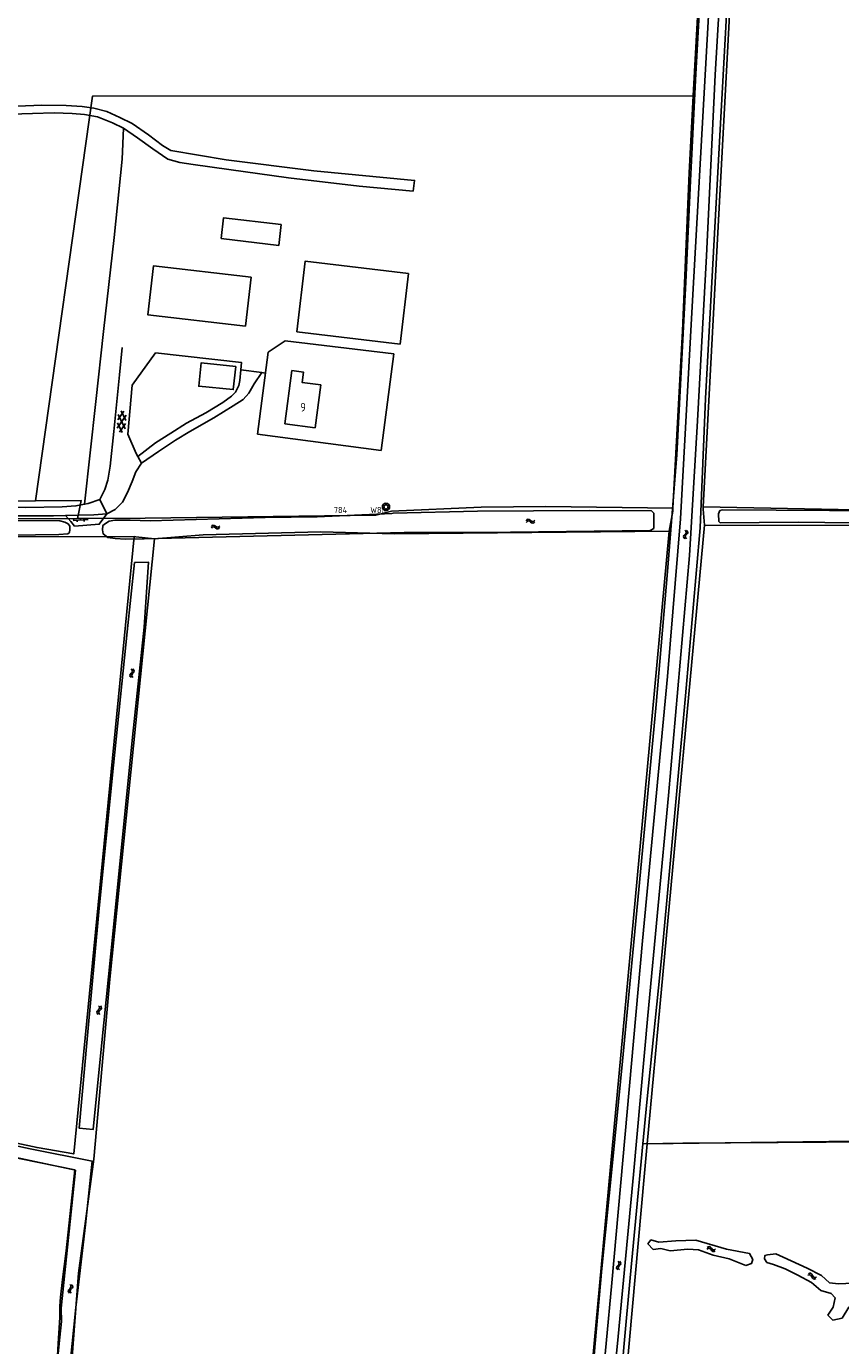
# Model space of a CAD drawing. Header units: metres. Extents: x 51973 to 58000, y 375000 to 380663.
# Tile 43 of 56: x 57256 to 57491, y 378499 to 378880. Entities that reach past the tile are written whole.
import ezdxf
from ezdxf.enums import TextEntityAlignment as Align

# ---------------------------------------------------------------- set-up
doc = ezdxf.new("R2010")
doc.units = ezdxf.units.M
doc.header["$LTSCALE"] = 0.1
doc.layers.get('0').update_dxf_attribs({"linetype": 'CONTINUOUS'})
doc.layers.add('B-WA-OG-TOPOGRAFIE-G', color=253, linetype='CONTINUOUS')
doc.styles.add('ISOCP', font='ISOCP.shx', dxfattribs={"height": 1.8})

# ---------------------------------------------------------------- blocks, each defined once
blk = doc.blocks.new('M01')
at = {"color": 0}
for radius in [1.05, 0.625]:
    blk.add_circle((0, 0), radius, dxfattribs=at)
blk = doc.blocks.new('S026')
at = {"color": 0}
for p, q in [((0, 0), (4.4, 0)), ((0.2, 0.5), (0.2, 0)), ((1.2, 0), (1.2, -0.5)), ((2.2, 0.5), (2.2, 0)), ((3.2, 0), (3.2, -0.5)), ((4.2, 0.5), (4.2, 0))]:
    blk.add_line(p, q, dxfattribs=at)
blk = doc.blocks.new('S016')
at = {"color": 0, "linetype": 'Continuous'}
for points in [[(0.01, -0.38), (2.65, 1.15)], [(2.65, -1.15), (0.01, 0.38)], [(5.07, -1.15), (1.09, 1.15)], [(1.09, -1.15), (5.07, 1.15)], [(6.16, -0.38), (3.51, 1.15)], [(3.51, -1.15), (6.16, 0.37)]]:
    blk.add_lwpolyline(points, dxfattribs=at)
blk = doc.blocks.new('S05')
at = {"color": 0}
for p, q in [((0.08, 0.3), (0.38, 0.59)), ((0.11, -0.19), (0.41, 0.09)), ((0.38, 0.59), (0.68, 0.71)), ((0.41, 0.09), (0.71, 0.21)), ((0.68, 0.71), (1.01, 0.62)), ((0.71, 0.21), (1.02, 0.12)), ((1.01, 0.62), (1.33, 0.37)), ((1.02, 0.12), (1.36, -0.12)), ((1.33, 0.37), (1.66, 0.13)), ((1.66, 0.13), (1.97, 0.04)), ((1.97, 0.04), (2.28, 0.16)), ((2.28, 0.16), (2.58, 0.44)), ((1.36, -0.12), (1.68, -0.37)), ((1.68, -0.37), (2, -0.46)), ((2, -0.46), (2.31, -0.33)), ((2.31, -0.33), (2.61, -0.05))]:
    blk.add_line(p, q, dxfattribs=at)

msp = doc.modelspace()

# ---------------------------------------------------------------- linework, layer by layer
at = {"layer": 'B-WA-OG-TOPOGRAFIE-G'}
for points in [[(57459.667, 379000), (57458.496, 378979.31), (57453.643, 378893.966), (57448.405, 378799.541), (57444.986, 378738.207), (57441.28, 378692.637), (57434.027, 378616.26), (57425.154, 378517.462), (57423.516, 378500)], [(57426.822, 378500), (57431.417, 378548.822), (57435.625, 378594.674), (57441.524, 378658.293), (57447.619, 378727.597), (57449.915, 378766.504), (57452.519, 378814.194), (57455.052, 378866.504), (57459.851, 378947.67), (57462.514, 379000)], [(57428.279, 378581.561), (57433.186, 378633.145), (57437.961, 378684.547), (57441.301, 378722.97), (57443.972, 378756.662), (57446.561, 378806.589), (57447.88, 378835.829), (57449.392, 378864.956), (57451.749, 378908.394), (57454.164, 378949.094), (57456.749, 378993.581), (57457.089, 379000)], [(57448.707, 378860.434), (57451.539, 378913.15), (57456.158, 379000)], [(57451.588, 378741.635), (57454.25, 378792.13), (57460.7, 378912.64), (57465.36, 379000)], [(57464.469, 379000), (57463.677, 378984.354), (57460.424, 378922.3), (57456.554, 378852.435)], [(57258.663, 378743.425), (57275.106, 378860.266), (57448.707, 378860.434)], [(57442.837, 378741.267), (57445.569, 378792.54), (57447.509, 378838.14), (57448.707, 378860.434)], [(57292.613, 378845.087), (57288.119, 378848.287), (57284.115, 378851.049), (57280.948, 378852.582), (57276.573, 378854.36), (57272.804, 378855.056), (57269.291, 378855.332), (57264.073, 378855.506), (57257.789, 378855.344), (57248.607, 378854.998), (57248.754, 378857.239), (57260.525, 378857.738), (57267.57, 378857.654), (57272.187, 378857.324), (57275.497, 378856.872), (57279.252, 378855.855), (57283.065, 378854.177), (57286.577, 378852.427), (57291.288, 378849.154), (57295.394, 378846.025), (57297.776, 378844.598)], [(57456.554, 378852.435), (57452.286, 378772.962), (57450.745, 378735.611), (57446.488, 378687.058), (57439.613, 378612.108), (57435.274, 378569.662)], [(57272.885, 378742.409), (57276.124, 378772.056), (57278.285, 378792.346), (57281.36, 378819.507), (57283.724, 378842.16), (57284.115, 378851.049)], [(57297.776, 378844.598), (57313.737, 378841.937), (57339.136, 378838.721), (57368.178, 378835.982), (57367.782, 378832.893), (57352.17, 378834.327), (57331.788, 378836.722), (57314.523, 378839.097), (57304.23, 378840.599), (57300.36, 378841.178), (57296.94, 378842.096), (57292.613, 378845.087)], [(57329.69, 378823.2), (57328.98, 378817.21), (57312.33, 378819.2), (57313.04, 378825.2), (57329.69, 378823.2)], [(57321, 378808.04), (57319.35, 378793.9), (57291.11, 378797.16), (57292.75, 378811.26), (57321, 378808.04)], [(57334.21, 378792.21), (57336.61, 378812.66), (57366.42, 378809.12)], [(57366.42, 378809.12), (57364.01, 378788.65)], [(57364.01, 378788.65), (57334.21, 378792.21)], [(57277.248, 378743.795), (57278.714, 378746.645), (57279.553, 378749.422), (57280.219, 378753.454), (57281.311, 378763.433), (57282.92, 378779.808), (57283.757, 378787.677)], [(57325.924, 378786.399), (57330.834, 378789.592), (57362.211, 378785.843)], [(57267.392, 378739.122), (57268.931, 378737.445), (57269.971, 378736.068), (57277.109, 378736.659), (57279.329, 378739.694), (57281.705, 378740.858), (57283.797, 378742.973), (57285.256, 378745.842), (57286.648, 378748.955), (57287.685, 378751.754), (57289.296, 378754.331), (57288.248, 378756.239), (57287.8, 378757.054), (57285.39, 378762.626), (57286.627, 378776.808), (57293.387, 378786.157), (57318.17, 378783.369), (57318.028, 378781.23)], [(57322.779, 378762.707), (57325.924, 378786.399)], [(57358.561, 378757.929), (57362.211, 378785.843)], [(57288.248, 378756.239), (57293.304, 378760.118), (57297.793, 378762.909), (57302.298, 378765.823), (57307.855, 378768.855), (57312.835, 378771.795), (57315.271, 378773.633), (57316.46, 378774.844), (57317.452, 378776.738), (57317.707, 378778.159), (57318.028, 378781.23)], [(57324.039, 378780.455), (57321.891, 378777.188), (57320.32, 378774.522), (57318.672, 378772.721), (57315.819, 378770.819), (57310.243, 378767.415), (57303.251, 378763.393), (57299.143, 378760.902), (57294.194, 378757.629), (57289.296, 378754.331)], [(57316.53, 378782.2), (57315.8, 378775.52), (57305.85, 378776.5), (57306.59, 378783.29), (57316.53, 378782.2)], [(57318.028, 378781.23), (57324.039, 378780.455), (57325.001, 378780.331)], [(57330.74, 378765.68), (57332.78, 378781.05)], [(57332.78, 378781.05), (57336.09, 378780.6), (57335.68, 378777.61), (57341.11, 378776.87)], [(57341.11, 378776.87), (57339.5, 378764.51)], [(57339.5, 378764.51), (57330.74, 378765.68)], [(57322.779, 378762.707), (57358.561, 378757.929)], [(57176.22, 378742.8), (57258.663, 378743.425)], [(57180.254, 378738.923), (57186.443, 378738.926), (57202.123, 378738.934), (57237.211, 378739.041), (57263.891, 378739.071), (57267.392, 378739.122), (57270.938, 378739.225), (57275.491, 378739.343), (57279.329, 378739.694), (57277.248, 378743.795), (57273.917, 378742.598), (57272.885, 378742.409), (57270.334, 378741.943), (57266.425, 378741.706), (57255.869, 378741.45), (57233.536, 378741.624), (57205.502, 378741.658), (57186.463, 378741.705), (57177.25, 378741.728)], [(57258.663, 378743.425), (57271.866, 378743.537), (57271.241, 378740.142), (57270.86, 378738.307)], [(57175.98, 378737.66), (57178.35, 378738.1), (57270.86, 378738.307)], [(57270.86, 378738.307), (57290.32, 378738.35), (57357.02, 378739.3), (57361.55, 378740.45), (57387.45, 378741.59), (57406.11, 378741.8), (57442.837, 378741.267)], [(57362.042, 378739.803), (57386.359, 378740.407), (57418.687, 378740.622), (57436.645, 378740.486), (57437.309, 378739.835), (57437.308, 378735.441), (57436.239, 378734.88), (57395.916, 378734.356), (57365.222, 378734.242), (57290.09, 378732.429), (57284.716, 378732.312), (57281.691, 378732.544), (57279.551, 378732.839), (57278.247, 378733.84), (57278.03, 378735.056), (57278.146, 378736.309), (57278.901, 378736.897), (57279.976, 378737.522), (57281.615, 378737.771), (57286.041, 378737.777), (57291.829, 378737.637), (57325.001, 378738.544), (57340.098, 378738.803)], [(57340.098, 378738.803), (57361.627, 378739.784), (57362.042, 378739.803)], [(57441.771, 378734.615), (57442.791, 378740.407), (57442.837, 378741.267)], [(57451.951, 378736.388), (57451.555, 378741.011), (57451.588, 378741.635)], [(57451.588, 378741.635), (57495.47, 378740.79)], [(57479.051, 378737.197), (57456.529, 378737.094), (57456.088, 378737.434), (57455.992, 378739.658), (57456.434, 378740.588), (57457.181, 378740.779), (57503.533, 378740.518), (57556.573, 378740.451), (57596.538, 378740.526), (57652.162, 378740.516), (57681.468, 378739.923), (57682.907, 378739.758), (57683.593, 378739.345), (57683.791, 378736.807), (57683.375, 378736.275), (57682.735, 378736.151), (57629.228, 378736.609), (57592.874, 378736.592), (57562.183, 378736.722), (57529.285, 378736.877), (57486.736, 378737.187), (57479.051, 378737.197)], [(57180.991, 378737.202), (57192.343, 378737.412), (57215.548, 378737.68), (57241.284, 378737.754), (57265.695, 378737.616), (57267.176, 378737.239), (57268.081, 378736.746), (57268.56, 378736.041), (57268.612, 378735.092), (57268.477, 378734.218), (57268.052, 378733.891), (57265.451, 378733.673), (57244.979, 378733.356), (57215.16, 378733.068), (57179.512, 378733.53), (57178.448, 378733.912), (57178.12, 378734.799), (57178.377, 378735.695), (57178.906, 378736.344), (57180.991, 378737.202)], [(57293.09, 378732.44), (57307.13, 378733.6), (57341.13, 378734.43), (57362.398, 378733.892)], [(57362.398, 378733.892), (57441.771, 378734.615)], [(57420.121, 378500), (57434.01, 378651), (57441.771, 378734.615)], [(57435.432, 378557.594), (57451.951, 378736.388)], [(57451.951, 378736.388), (57601.823, 378736.05)], [(57169.372, 378733.017), (57287.15, 378733.06)], [(57216.1, 378565.73), (57259.13, 378556.54), (57269.71, 378554.72), (57287.15, 378733.06)], [(57293.09, 378732.44), (57280.12, 378605.19), (57275.58, 378553.18), (57271.13, 378520.28), (57269.586, 378500)], [(57287.15, 378733.06), (57287.677, 378733.005), (57293.09, 378732.44)], [(57287.257, 378725.626), (57291.369, 378725.654), (57290.07, 378706.948), (57286.678, 378675.138), (57281.098, 378619.188), (57277.778, 378585.962), (57275.309, 378561.754), (57271.287, 378562.183), (57273.639, 378587.864), (57276.97, 378624.69), (57280.821, 378663.313), (57285.125, 378705.593), (57287.257, 378725.626)], [(57428.279, 378581.561), (57425.509, 378553.085), (57422.316, 378521.602), (57420.412, 378500)], [(57428.794, 378500), (57430.468, 378518.905), (57434.139, 378557.676), (57435.274, 378569.662)], [(57210.436, 378515.812), (57211.304, 378524.382), (57213.605, 378541.448), (57215.552, 378557.981), (57216.091, 378563.878), (57216.302, 378564.476), (57217.368, 378564.649), (57221.451, 378564.079), (57234.678, 378561.047), (57257.137, 378556.215), (57275.014, 378552.666), (57273.103, 378534.273), (57270.301, 378510.36), (57269.269, 378500)], [(57211.893, 378500), (57219.6, 378560.77), (57270.24, 378550.05)], [(57578.888, 378500), (57579.768, 378509.881), (57584.69, 378558.864), (57540.739, 378558.572), (57500.924, 378558.219), (57445.668, 378557.839), (57434.139, 378557.676)], [(57435.432, 378557.594), (57585.353, 378559.532)], [(57265.225, 378500), (57265.665, 378507.467), (57265.698, 378510.657), (57265.701, 378510.693), (57265.92, 378513.374), (57266.449, 378518.484), (57267.56, 378526.702), (57270.066, 378550.111), (57254.426, 378553.325), (57239.738, 378556.344)], [(57430.152, 378500), (57434.65, 378549.13), (57435.432, 378557.594)], [(57265.546, 378500), (57266.17, 378506.35), (57266.1, 378510.18), (57270.24, 378550.05)], [(57463.881, 378522.45), (57465.543, 378523.063), (57465.908, 378524.221), (57464.978, 378525.937), (57458.276, 378527.186), (57449.428, 378529.854), (57443.685, 378529.662), (57438.741, 378529.246), (57436.481, 378529.892), (57435.619, 378528.765), (57437.129, 378527.101), (57439.339, 378527.393), (57442.069, 378526.717), (57447.178, 378527.215), (57450.242, 378527.062), (57454.485, 378525.439), (57459.035, 378524.449), (57463.881, 378522.45)], [(57469.989, 378523.317), (57469.332, 378524.369), (57469.365, 378525.335), (57470.194, 378525.607), (57472.542, 378525.816), (57474.691, 378524.922), (57481.659, 378521.711), (57485.762, 378519.592), (57488.042, 378517.51), (57490.691, 378517.193)], [(57469.989, 378523.317), (57471.891, 378522.755), (57475.309, 378521.551), (57478.943, 378519.738), (57482.88, 378517.537), (57485.574, 378515.231), (57488.579, 378514.416), (57489.704, 378513.112), (57489.111, 378510.437), (57487.608, 378508.126), (57489.064, 378506.711), (57491.69, 378507.277), (57493.611, 378510.47), (57496.163, 378512.941), (57499.644, 378513.421), (57500.621, 378515.569), (57498.477, 378517.374), (57494.943, 378517.337), (57490.691, 378517.193)], [(57344.406, 378461.097), (57343.779, 378461.213), (57310.88, 378467.32), (57272.372, 378475.373), (57263.312, 378477.74), (57265.501, 378492.698), (57264.806, 378492.882), (57265.225, 378500)], [(57263.83, 378477.54), (57265.64, 378492.92), (57264.87, 378493.12), (57265.546, 378500)], [(57269.269, 378500), (57267.359, 378480.817), (57285.192, 378477.187), (57307.818, 378472.59), (57345.048, 378465.572), (57344.406, 378461.097)], [(57269.586, 378500), (57268.17, 378481.41), (57344.309, 378466.276), (57344.169, 378464.653)], [(57343.85, 378422.19), (57355.25, 378420.63), (57355.99, 378425.01), (57408.73, 378419.74), (57412.683, 378419.35), (57417.79, 378474.66), (57420.121, 378500)], [(57420.412, 378500), (57419, 378483.981), (57415.924, 378450.012), (57412.976, 378419.329)], [(57418.907, 378444.662), (57416.392, 378419.081), (57416.287, 378418.012), (57416.049, 378414.591), (57416.035, 378411.831), (57416.469, 378410.393), (57418.505, 378409.169), (57421.625, 378408.66), (57422.697, 378408.485), (57440.294, 378406.021), (57440.96, 378406.736), (57440.854, 378407.619), (57439.807, 378407.846), (57422.372, 378409.756), (57420.005, 378411.038), (57418.965, 378412.754), (57422, 378444.978), (57426.281, 378494.252), (57426.822, 378500)], [(57423.516, 378500), (57421.126, 378474.534), (57418.907, 378444.662)], [(57421.374, 378406.489), (57425.512, 378406.029), (57441.103, 378404.464), (57441.423, 378405.183), (57442.195, 378408.838), (57441.864, 378409.362), (57421.743, 378412.147), (57421.037, 378412.364), (57420.896, 378413.083), (57422.665, 378430.971), (57426.013, 378468.584), (57428.794, 378500)], [(57422.02, 378411.66), (57427.75, 378473.77), (57430.152, 378500)]]:
    msp.add_lwpolyline(points, dxfattribs=at)

# ---------------------------------------------------------------- block references
for name, p, rotation in [('S016', (57283.788, 378769.342), 265.8122954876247), ('S026', (57269.517, 378737.708), 3.897896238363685), ('S05', (57400.334, 378737.371), 0.8020885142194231), ('S05', (57309.362, 378735.644), 2.407413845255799), ('S05', (57446.532, 378732.348), 85.12211913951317), ('S05', (57286.531, 378694.926), 266.8456078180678), ('S05', (57277.126, 378597.628), 262.412930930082), ('S05', (57452.554, 378527.432), 346.4641436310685), ('S05', (57427.164, 378521.106), 84.37493990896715), ('S05', (57268.787, 378514.422), 83.79902900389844), ('S05', (57481.771, 378519.89), 333.7680600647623)]:
    msp.add_blockref(name, p, dxfattribs=dict(at, rotation=rotation))
ref = msp.add_blockref('M01', (57359.94, 378741.65), dxfattribs=at)
ref.add_attrib('0', '784      W86', dxfattribs={"layer": '0', "color": 0, "height": 1.8, "style": 'ISOCP'}).set_placement((57359.94, 378741.65), align=Align.TOP_RIGHT)

# ---------------------------------------------------------------- texts
at = {"layer": 'B-WA-OG-TOPOGRAFIE-G', "style": 'ISOCP'}
msp.add_text('9', height=2.5, dxfattribs=at).set_placement((57335.148, 378769.204))

doc.saveas('drawing.dxf')
